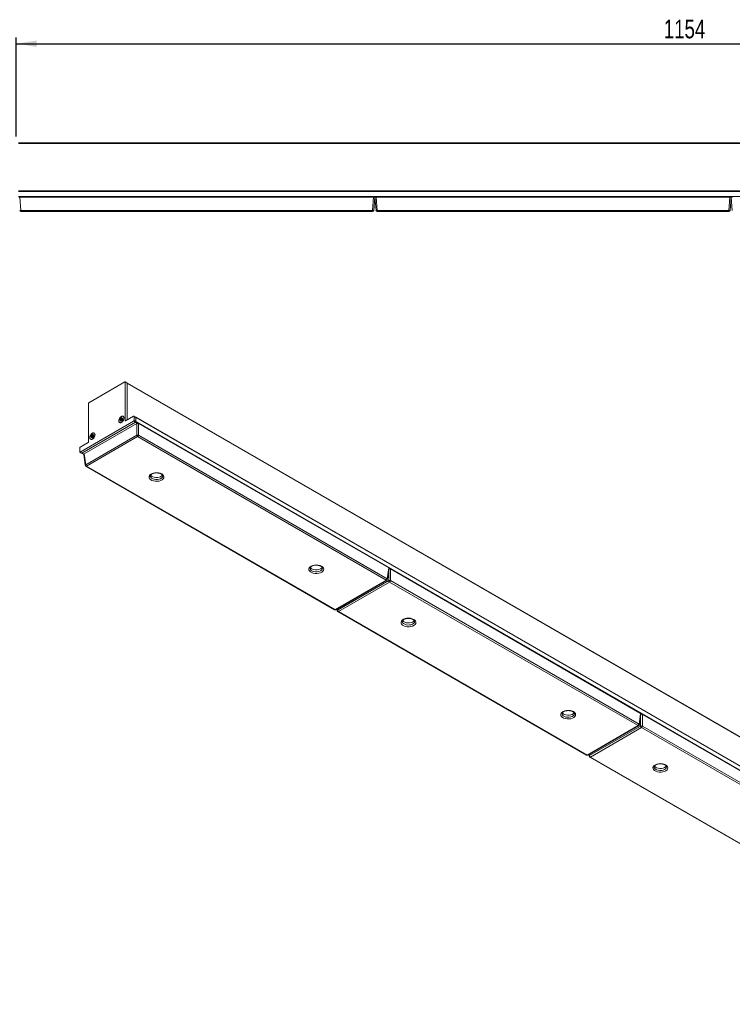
# Model space of a CAD drawing. Header units: millimetres. Extents: x 71 to 360, y 107 to 272.
# Tile 2 of 3: x 129 to 244, y 114 to 272. Entities that reach past the tile are written whole.
import ezdxf

# ---------------------------------------------------------------- set-up
doc = ezdxf.new("R2010")
doc.units = ezdxf.units.MM
doc.layers.add('SLD-0', color=179, linetype='Continuous')
doc.styles.add('SLDTEXTSTYLE0', font='TXT', dxfattribs={"width": 0.75})
doc.dimstyles.new('SLDDIMSTYLE1', dxfattribs={"dimtxt": 3, "dimasz": 3.302, "dimexe": 0, "dimexo": 0.0625, "dimgap": 0.75, "dimtad": 1, "dimdec": 1, "dimlfac": 5, "dimrnd": 1e-09, "dimzin": 12, "dimdsep": 46, "dimtxsty": 'SLDTEXTSTYLE0', "dimsah": 1, "dimcen": 0.09, "dimadec": 0, "dimazin": 3, "dimtfac": 1, "dimtdec": 1, "dimtofl": 0, "dimtmove": 0, "dimatfit": 3, "dimfxl": 0, "dimfrac": 2, "dimtolj": 1, "dimtzin": 12, "dimarcsym": 0})

# ---------------------------------------------------------------- blocks, each defined once
blk = doc.blocks.new('_D_3')
at = {"layer": 'SLD-0'}
for p, q in [((128.91, 253.45), (128.91, 269.42)), ((128.91, 268.42), (359.71, 268.42)), ((359.71, 253.45), (359.71, 269.42))]:
    blk.add_line(p, q, dxfattribs=at)
for points in [[(128.91, 268.42), (132.21, 267.91), (132.21, 268.92)], [(359.71, 268.42), (356.41, 268.92), (356.41, 267.91)]]:
    blk.add_solid(points, dxfattribs=at)
at = {"layer": 'SLD-0', "insert": (233.25, 272.28), "char_height": 3, "attachment_point": 1, "style": 'SLDTEXTSTYLE0'}
blk.add_mtext('1154', dxfattribs=at)

msp = doc.modelspace()

# ---------------------------------------------------------------- linework, layer by layer
at = {"color": 7, "linetype": 'Continuous', "lineweight": 15}
for p, q in [((129.308, 252.446), (359.308, 252.446)), ((129.308, 252.346), (359.308, 252.346)), ((129.308, 244.686), (359.308, 244.686)), ((359.308, 244.586), (129.308, 244.586)), ((129.308, 243.786), (359.308, 243.786)), ((129.334, 243.686), (129.507, 243.686)), ((129.507, 243.686), (129.692, 241.569)), ((186.508, 243.686), (129.507, 243.686)), ((186.323, 241.569), (186.508, 243.686)), ((186.508, 243.686), (186.681, 243.686)), ((186.708, 243.686), (186.522, 241.569)), ((186.734, 243.686), (186.681, 243.686)), ((186.893, 241.569), (186.708, 243.686)), ((186.734, 243.686), (186.907, 243.686)), ((186.907, 243.686), (187.092, 241.569)), ((243.908, 243.686), (186.907, 243.686)), ((243.723, 241.569), (243.908, 243.686)), ((243.908, 243.686), (244.081, 243.686)), ((244.108, 243.686), (243.922, 241.569)), ((244.134, 243.686), (244.081, 243.686)), ((244.293, 241.569), (244.108, 243.686)), ((244.134, 243.686), (244.307, 243.686)), ((129.692, 241.569), (186.323, 241.569)), ((129.692, 241.569), (129.692, 241.386)), ((186.323, 241.386), (129.692, 241.386)), ((186.323, 241.386), (186.323, 241.569)), ((187.092, 241.569), (243.723, 241.569)), ((187.092, 241.569), (187.092, 241.386)), ((243.723, 241.386), (187.092, 241.386)), ((243.723, 241.386), (243.723, 241.569)), ((146.439, 213.926), (140.641, 210.578)), ((146.772, 213.767), (146.489, 213.931)), ((146.509, 207.679), (146.509, 213.885)), ((146.792, 213.721), (146.509, 213.885)), ((309.406, 119.88), (146.772, 213.767)), ((146.792, 207.793), (146.792, 213.721)), ((309.427, 119.835), (146.792, 213.721)), ((140.57, 210.456), (140.57, 204.25)), ((145.695, 207.782), (145.73, 207.823)), ((145.71, 207.873), (145.761, 207.889)), ((145.735, 207.851), (145.71, 207.873)), ((145.73, 207.823), (145.772, 207.786)), ((145.735, 207.851), (145.785, 207.867)), ((145.785, 207.867), (145.761, 207.889)), ((145.881, 207.82), (145.761, 207.889)), ((145.785, 208.011), (145.819, 208.006)), ((145.785, 208.011), (145.798, 207.958)), ((145.905, 207.798), (145.785, 207.867)), ((145.798, 207.958), (145.832, 207.954)), ((145.919, 207.889), (145.798, 207.958)), ((145.819, 208.006), (145.832, 207.954)), ((145.952, 207.884), (145.832, 207.954)), ((145.839, 208.026), (145.854, 208.077)), ((145.839, 208.026), (145.894, 208.012)), ((145.854, 208.077), (145.909, 208.063)), ((145.881, 207.82), (145.905, 207.798)), ((145.894, 208.012), (145.909, 208.063)), ((146.014, 207.943), (145.894, 208.012)), ((145.952, 207.884), (145.919, 207.889)), ((145.956, 207.814), (145.932, 207.836)), ((145.932, 207.836), (145.965, 207.831)), ((145.963, 208.113), (145.962, 208.066)), ((145.962, 208.065), (145.962, 208.033)), ((145.974, 208.005), (146.038, 207.969)), ((145.978, 208.058), (146.017, 208.087)), ((145.978, 208.058), (146.01, 208.012)), ((146.009, 207.924), (146.009, 207.892)), ((146.01, 208.012), (146.049, 208.041)), ((146.012, 207.916), (146.036, 207.894)), ((146.012, 207.916), (146.017, 207.867)), ((146.051, 207.985), (146.016, 207.943)), ((146.017, 208.087), (146.049, 208.041)), ((146.017, 207.867), (146.042, 207.845)), ((146.036, 207.894), (146.042, 207.845)), ((146.042, 207.845), (146.045, 207.84)), ((146.181, 208.352), (146.153, 208.368)), ((147.853, 208.406), (146.552, 207.655)), ((148.186, 208.247), (147.903, 208.411)), ((147.924, 207.712), (147.924, 208.365)), ((148.207, 208.202), (147.924, 208.365)), ((310.82, 114.36), (148.186, 208.247)), ((148.207, 207.548), (148.207, 208.202)), ((310.841, 114.315), (148.207, 208.202)), ((139.226, 202.609), (147.853, 207.589)), ((148.136, 207.426), (139.509, 202.446)), ((148.349, 207.222), (139.862, 202.323)), ((145.593, 207.398), (145.621, 207.382)), ((145.737, 207.744), (145.695, 207.782)), ((145.768, 207.708), (145.729, 207.679)), ((145.737, 207.744), (145.772, 207.786)), ((145.799, 207.726), (145.77, 207.709)), ((145.892, 207.716), (145.772, 207.786)), ((145.783, 207.654), (145.785, 207.7)), ((145.783, 207.654), (145.84, 207.653)), ((145.785, 207.7), (145.841, 207.699)), ((145.893, 207.692), (145.829, 207.729)), ((145.84, 207.653), (145.841, 207.699)), ((145.907, 207.741), (145.892, 207.69)), ((145.948, 207.775), (145.92, 207.758)), ((145.928, 207.76), (145.971, 207.78)), ((145.961, 207.755), (145.928, 207.76)), ((145.961, 207.755), (146.004, 207.775)), ((146.004, 207.775), (145.971, 207.78)), ((146.008, 207.775), (146.004, 207.775)), ((148.136, 207.426), (147.853, 207.589)), ((147.924, 207.712), (148.207, 207.548)), ((148.207, 207.548), (310.841, 113.661)), ((148.349, 205.342), (148.349, 207.222)), ((148.63, 207.222), (148.63, 205.342)), ((188.936, 183.954), (148.63, 207.222)), ((140.124, 200.594), (148.349, 205.342)), ((148.489, 205.111), (140.265, 200.364)), ((140.926, 204.704), (140.955, 204.688)), ((141.028, 205.088), (141.063, 205.129)), ((141.07, 205.05), (141.028, 205.088)), ((141.043, 205.178), (141.094, 205.195)), ((141.068, 205.156), (141.043, 205.178)), ((141.102, 205.014), (141.062, 204.985)), ((141.063, 205.129), (141.105, 205.092)), ((141.068, 205.156), (141.118, 205.173)), ((141.07, 205.05), (141.105, 205.092)), ((141.118, 205.173), (141.094, 205.195)), ((141.214, 205.126), (141.094, 205.195)), ((141.132, 205.031), (141.104, 205.015)), ((141.225, 205.022), (141.105, 205.092)), ((141.116, 204.96), (141.118, 205.006)), ((141.116, 204.96), (141.173, 204.959)), ((141.118, 205.317), (141.152, 205.312)), ((141.118, 205.317), (141.131, 205.264)), ((141.239, 205.104), (141.118, 205.173)), ((141.118, 205.006), (141.174, 205.005)), ((141.131, 205.264), (141.165, 205.259)), ((141.252, 205.195), (141.131, 205.264)), ((141.152, 205.312), (141.165, 205.259)), ((141.226, 204.998), (141.162, 205.034)), ((141.285, 205.19), (141.165, 205.259)), ((141.172, 205.332), (141.187, 205.383)), ((141.172, 205.332), (141.227, 205.318)), ((141.173, 204.959), (141.174, 205.005)), ((141.187, 205.383), (141.242, 205.369)), ((141.214, 205.126), (141.239, 205.104)), ((141.24, 205.047), (141.225, 204.996)), ((141.227, 205.318), (141.242, 205.369)), ((141.347, 205.249), (141.227, 205.318)), ((141.285, 205.19), (141.252, 205.195)), ((141.281, 205.081), (141.253, 205.064)), ((141.261, 205.066), (141.304, 205.086)), ((141.294, 205.061), (141.261, 205.066)), ((141.289, 205.12), (141.265, 205.142)), ((141.265, 205.142), (141.298, 205.137)), ((141.294, 205.061), (141.337, 205.081)), ((141.296, 205.418), (141.295, 205.372)), ((141.295, 205.371), (141.295, 205.339)), ((141.337, 205.081), (141.304, 205.086)), ((141.307, 205.311), (141.371, 205.274)), ((141.311, 205.364), (141.35, 205.393)), ((141.311, 205.364), (141.343, 205.318)), ((141.341, 205.081), (141.337, 205.081)), ((141.342, 205.23), (141.342, 205.197)), ((141.343, 205.318), (141.382, 205.347)), ((141.345, 205.222), (141.369, 205.2)), ((141.345, 205.222), (141.351, 205.173)), ((141.384, 205.29), (141.349, 205.249)), ((141.35, 205.393), (141.382, 205.347)), ((141.351, 205.173), (141.375, 205.15)), ((141.369, 205.2), (141.375, 205.15)), ((141.375, 205.15), (141.378, 205.146)), ((141.514, 205.658), (141.486, 205.674)), ((188.534, 181.994), (148.489, 205.111)), ((148.63, 205.342), (188.674, 182.225)), ((139.156, 203.303), (139.156, 202.65)), ((140.527, 204.177), (139.226, 203.426)), ((139.176, 202.604), (139.459, 202.441)), ((139.226, 202.609), (139.509, 202.446)), ((139.459, 202.441), (139.804, 202.242)), ((139.804, 202.232), (140.067, 200.497)), ((139.862, 202.323), (140.124, 200.594)), ((140.165, 200.354), (180.209, 177.237)), ((140.265, 200.364), (180.309, 177.247)), ((152.53, 198.772), (152.53, 198.784)), ((178.269, 183.913), (178.268, 183.925)), ((188.674, 182.225), (188.936, 183.954)), ((188.731, 182.128), (188.994, 183.862)), ((189.218, 183.791), (189.218, 181.911)), ((229.524, 160.523), (189.218, 183.791)), ((180.309, 177.247), (188.534, 181.994)), ((180.409, 177.237), (188.634, 181.984)), ((180.712, 177.163), (188.936, 181.911)), ((189.077, 181.68), (180.853, 176.933)), ((229.122, 158.563), (189.077, 181.68)), ((189.218, 181.911), (229.262, 158.794)), ((180.612, 177.354), (180.655, 177.066)), ((180.753, 176.923), (220.797, 153.806)), ((180.853, 176.933), (220.897, 153.816)), ((193.118, 175.341), (193.118, 175.353)), ((218.857, 160.482), (218.856, 160.494)), ((229.262, 158.794), (229.524, 160.523)), ((229.319, 158.697), (229.582, 160.432)), ((229.806, 160.36), (229.806, 158.48)), ((270.112, 137.092), (229.806, 160.36)), ((220.897, 153.816), (229.122, 158.563)), ((220.997, 153.806), (229.221, 158.554)), ((221.3, 153.732), (229.524, 158.48)), ((229.665, 158.25), (221.441, 153.502)), ((269.709, 135.133), (229.665, 158.25)), ((229.806, 158.48), (269.85, 135.363)), ((221.2, 153.923), (221.243, 153.635)), ((221.341, 153.492), (261.385, 130.375)), ((221.441, 153.502), (261.485, 130.385)), ((233.706, 151.91), (233.706, 151.922))]:
    msp.add_line(p, q, dxfattribs=at)
at = {"color": 8, "linetype": 'Continuous', "lineweight": 15}
for p, q in [((145.962, 208.033), (145.909, 208.063)), ((146.053, 207.987), (146.01, 208.012)), ((146.024, 207.976), (146.014, 207.943)), ((146.014, 207.943), (146.015, 207.942)), ((146.075, 208.026), (146.049, 208.041)), ((145.737, 207.744), (145.784, 207.717)), ((145.864, 207.639), (145.84, 207.653)), ((145.886, 207.673), (145.841, 207.699)), ((145.892, 207.716), (145.878, 207.7)), ((146.509, 207.679), (146.552, 207.655)), ((148.437, 207.252), (148.136, 207.426)), ((141.07, 205.05), (141.117, 205.023)), ((141.197, 204.945), (141.173, 204.959)), ((141.219, 204.979), (141.174, 205.005)), ((141.225, 205.022), (141.211, 205.006)), ((141.295, 205.338), (141.242, 205.369)), ((141.386, 205.293), (141.343, 205.318)), ((141.357, 205.282), (141.347, 205.249)), ((141.347, 205.249), (141.348, 205.248)), ((141.408, 205.332), (141.382, 205.347)), ((139.509, 202.446), (139.811, 202.272)), ((188.936, 181.911), (188.936, 183.481)), ((189.025, 183.821), (188.991, 183.841)), ((180.677, 177.392), (180.712, 177.163)), ((229.613, 160.39), (229.579, 160.41)), ((229.524, 158.48), (229.524, 160.051)), ((221.265, 153.961), (221.3, 153.732))]:
    msp.add_line(p, q, dxfattribs=at)
at = {"color": 7, "linetype": 'Continuous', "lineweight": 15, "flags": 128}
for points in [[(145.449, 207.638), (145.474, 207.821), (145.548, 208.011), (145.661, 208.185), (145.799, 208.323), (145.947, 208.408), (146.085, 208.43), (146.198, 208.386), (146.272, 208.281), (146.297, 208.128), (146.272, 207.946), (146.198, 207.756), (146.085, 207.581), (145.947, 207.443), (145.799, 207.358), (145.661, 207.336), (145.548, 207.381), (145.474, 207.486), (145.449, 207.638)], [(145.994, 207.518), (145.85, 207.413), (145.709, 207.372), (145.59, 207.4), (145.509, 207.493), (145.477, 207.639), (145.499, 207.818), (145.571, 208.005), (145.685, 208.176), (145.823, 208.308), (145.968, 208.382), (146.101, 208.389), (146.202, 208.327), (146.26, 208.206), (146.265, 208.041), (146.217, 207.854), (146.122, 207.672), (145.994, 207.518)], [(145.71, 207.873), (145.701, 207.887), (145.699, 207.908), (145.703, 207.933), (145.713, 207.958), (145.729, 207.981), (145.747, 207.999), (145.767, 208.009), (145.785, 208.011)], [(145.761, 207.889), (145.756, 207.897), (145.755, 207.907), (145.757, 207.919), (145.762, 207.932), (145.77, 207.943), (145.779, 207.952), (145.789, 207.958), (145.798, 207.958)], [(145.854, 208.077), (145.865, 208.102), (145.88, 208.125), (145.899, 208.143), (145.919, 208.153), (145.937, 208.155), (145.951, 208.148), (145.96, 208.133), (145.963, 208.113)], [(145.895, 207.879), (145.889, 207.872), (145.883, 207.864), (145.879, 207.856), (145.877, 207.847), (145.875, 207.838), (145.876, 207.831), (145.878, 207.825), (145.881, 207.82)], [(145.913, 207.864), (145.911, 207.861), (145.888, 207.817)], [(145.909, 208.063), (145.914, 208.076), (145.922, 208.087), (145.931, 208.096), (145.941, 208.101), (145.95, 208.102), (145.957, 208.099), (145.962, 208.092), (145.962, 208.089)], [(146.036, 207.894), (146.045, 207.879), (146.048, 207.858), (146.044, 207.834), (146.033, 207.808), (146.018, 207.785), (145.999, 207.768), (145.979, 207.757), (145.961, 207.755)], [(145.962, 208.066), (145.962, 208.063), (145.963, 208.06), (145.964, 208.057), (145.966, 208.056), (145.969, 208.055), (145.972, 208.056), (145.975, 208.057), (145.978, 208.058)], [(145.962, 208.033), (145.962, 208.024), (145.965, 208.016), (145.969, 208.009), (145.976, 208.004), (145.983, 208.002), (145.992, 208.003), (146.001, 208.006), (146.01, 208.012)], [(146.017, 208.087), (146.037, 208.098), (146.055, 208.1), (146.069, 208.093), (146.079, 208.078), (146.081, 208.057), (146.077, 208.033), (146.067, 208.007), (146.051, 207.985)], [(146.049, 208.041), (146.059, 208.046), (146.068, 208.047), (146.075, 208.044), (146.079, 208.039)], [(145.729, 207.679), (145.71, 207.669), (145.691, 207.667), (145.677, 207.673), (145.668, 207.688), (145.665, 207.709), (145.669, 207.734), (145.68, 207.759), (145.695, 207.782)], [(145.74, 207.687), (145.735, 207.687), (145.727, 207.69), (145.723, 207.697), (145.722, 207.708), (145.724, 207.72), (145.729, 207.733), (145.737, 207.744)], [(145.785, 207.7), (145.784, 207.704), (145.783, 207.707), (145.782, 207.709), (145.78, 207.711), (145.777, 207.711), (145.775, 207.711), (145.772, 207.71), (145.768, 207.708)], [(145.892, 207.69), (145.882, 207.664), (145.866, 207.642), (145.847, 207.624), (145.828, 207.613), (145.809, 207.611), (145.795, 207.618), (145.786, 207.633), (145.783, 207.654)], [(145.841, 207.699), (145.84, 207.709), (145.838, 207.718), (145.833, 207.725), (145.827, 207.729), (145.82, 207.731), (145.811, 207.731), (145.802, 207.727), (145.799, 207.726)], [(145.856, 207.631), (145.853, 207.631), (145.846, 207.635), (145.841, 207.642), (145.84, 207.653)], [(140.782, 204.944), (140.808, 205.126), (140.881, 205.316), (140.994, 205.491), (141.133, 205.629), (141.28, 205.714), (141.418, 205.736), (141.531, 205.692), (141.605, 205.587), (141.63, 205.434), (141.605, 205.252), (141.531, 205.062), (141.418, 204.887), (141.28, 204.749), (141.133, 204.664), (140.994, 204.642), (140.881, 204.687), (140.808, 204.791), (140.782, 204.944)], [(141.328, 204.824), (141.183, 204.719), (141.042, 204.678), (140.923, 204.706), (140.842, 204.799), (140.81, 204.945), (140.832, 205.124), (140.905, 205.311), (141.018, 205.482), (141.156, 205.614), (141.301, 205.688), (141.434, 205.695), (141.536, 205.633), (141.593, 205.512), (141.598, 205.347), (141.55, 205.16), (141.456, 204.978), (141.328, 204.824)], [(141.062, 204.985), (141.043, 204.974), (141.025, 204.973), (141.01, 204.979), (141.001, 204.994), (140.998, 205.015), (141.002, 205.04), (141.013, 205.065), (141.028, 205.088)], [(141.043, 205.178), (141.034, 205.193), (141.032, 205.214), (141.036, 205.239), (141.046, 205.264), (141.062, 205.287), (141.08, 205.305), (141.1, 205.315), (141.118, 205.317)], [(141.073, 204.993), (141.068, 204.993), (141.061, 204.996), (141.056, 205.003), (141.055, 205.014), (141.057, 205.026), (141.062, 205.039), (141.07, 205.05)], [(141.094, 205.195), (141.089, 205.202), (141.088, 205.213), (141.09, 205.225), (141.095, 205.238), (141.103, 205.249), (141.113, 205.258), (141.122, 205.263), (141.131, 205.264)], [(141.118, 205.006), (141.117, 205.01), (141.117, 205.013), (141.115, 205.015), (141.113, 205.016), (141.11, 205.017), (141.108, 205.017), (141.105, 205.016), (141.102, 205.014)], [(141.225, 204.996), (141.215, 204.97), (141.199, 204.947), (141.18, 204.93), (141.161, 204.919), (141.143, 204.917), (141.128, 204.924), (141.119, 204.939), (141.116, 204.96)], [(141.174, 205.005), (141.174, 205.015), (141.171, 205.024), (141.166, 205.031), (141.16, 205.035), (141.153, 205.037), (141.144, 205.036), (141.135, 205.033), (141.132, 205.031)], [(141.189, 204.937), (141.186, 204.937), (141.179, 204.941), (141.174, 204.948), (141.173, 204.959)], [(141.187, 205.383), (141.198, 205.408), (141.213, 205.431), (141.232, 205.448), (141.252, 205.459), (141.27, 205.461), (141.284, 205.454), (141.294, 205.439), (141.296, 205.418)], [(141.228, 205.185), (141.222, 205.178), (141.217, 205.17), (141.212, 205.161), (141.21, 205.153), (141.208, 205.144), (141.209, 205.137), (141.211, 205.13), (141.214, 205.126)], [(141.258, 205.19), (141.244, 205.167), (141.221, 205.123)], [(141.242, 205.369), (141.247, 205.382), (141.255, 205.393), (141.264, 205.402), (141.274, 205.407), (141.283, 205.408), (141.29, 205.405), (141.295, 205.397), (141.296, 205.395)], [(141.369, 205.2), (141.378, 205.185), (141.381, 205.164), (141.377, 205.139), (141.366, 205.114), (141.351, 205.091), (141.332, 205.074), (141.312, 205.063), (141.294, 205.061)], [(141.295, 205.372), (141.295, 205.368), (141.296, 205.366), (141.297, 205.363), (141.299, 205.362), (141.302, 205.361), (141.305, 205.361), (141.308, 205.362), (141.311, 205.364)], [(141.295, 205.339), (141.295, 205.33), (141.298, 205.321), (141.303, 205.315), (141.309, 205.31), (141.316, 205.308), (141.325, 205.309), (141.334, 205.312), (141.343, 205.318)], [(141.35, 205.393), (141.37, 205.404), (141.388, 205.406), (141.402, 205.399), (141.412, 205.384), (141.414, 205.363), (141.41, 205.339), (141.4, 205.313), (141.384, 205.29)], [(141.382, 205.347), (141.392, 205.352), (141.401, 205.353), (141.408, 205.35), (141.412, 205.345)], [(152.378, 199.098), (152.563, 198.961), (152.682, 198.802), (152.729, 198.63), (152.701, 198.457), (152.599, 198.294), (152.43, 198.15), (152.204, 198.035), (151.936, 197.956), (151.643, 197.919), (151.342, 197.924), (151.053, 197.973), (150.794, 198.061), (150.582, 198.184), (150.429, 198.333), (150.345, 198.5), (150.335, 198.673), (150.401, 198.843), (150.537, 198.998), (150.736, 199.128), (150.985, 199.226), (151.268, 199.284), (151.568, 199.301), (151.865, 199.274), (152.141, 199.205), (152.378, 199.098)], [(150.576, 198.925), (150.6, 198.886), (150.733, 198.749), (150.926, 198.638), (151.163, 198.561), (151.428, 198.524), (151.7, 198.529), (151.959, 198.577), (152.187, 198.663), (152.366, 198.782), (152.479, 198.917)], [(178.117, 184.24), (178.302, 184.102), (178.421, 183.943), (178.468, 183.771), (178.44, 183.599), (178.338, 183.435), (178.169, 183.292), (177.943, 183.177), (177.675, 183.098), (177.382, 183.06), (177.081, 183.065), (176.792, 183.114), (176.533, 183.202), (176.32, 183.325), (176.167, 183.475), (176.083, 183.641), (176.074, 183.815), (176.14, 183.984), (176.276, 184.139), (176.475, 184.269), (176.724, 184.367), (177.007, 184.426), (177.306, 184.442), (177.603, 184.415), (177.879, 184.346), (178.117, 184.24)], [(176.314, 184.067), (176.338, 184.028), (176.472, 183.891), (176.664, 183.78), (176.902, 183.703), (177.166, 183.665), (177.439, 183.671), (177.698, 183.718), (177.926, 183.804), (178.105, 183.923), (178.218, 184.058)], [(192.966, 175.667), (193.151, 175.53), (193.27, 175.371), (193.317, 175.199), (193.289, 175.026), (193.187, 174.863), (193.018, 174.719), (192.792, 174.604), (192.524, 174.526), (192.231, 174.488), (191.93, 174.493), (191.641, 174.542), (191.382, 174.63), (191.17, 174.753), (191.017, 174.902), (190.933, 175.069), (190.923, 175.243), (190.989, 175.412), (191.125, 175.567), (191.324, 175.697), (191.573, 175.795), (191.856, 175.853), (192.156, 175.87), (192.453, 175.843), (192.729, 175.774), (192.966, 175.667)], [(191.164, 175.495), (191.188, 175.456), (191.321, 175.318), (191.514, 175.207), (191.751, 175.13), (192.016, 175.093), (192.288, 175.098), (192.547, 175.146), (192.775, 175.232), (192.954, 175.351), (193.067, 175.486)], [(218.705, 160.809), (218.889, 160.671), (219.009, 160.512), (219.056, 160.341), (219.028, 160.168), (218.926, 160.004), (218.757, 159.861), (218.531, 159.746), (218.263, 159.667), (217.969, 159.629), (217.669, 159.635), (217.38, 159.683), (217.121, 159.771), (216.908, 159.894), (216.755, 160.044), (216.671, 160.21), (216.662, 160.384), (216.728, 160.553), (216.864, 160.708), (217.063, 160.838), (217.312, 160.936), (217.595, 160.995), (217.894, 161.011), (218.191, 160.984), (218.467, 160.915), (218.705, 160.809)], [(216.902, 160.636), (216.926, 160.597), (217.06, 160.46), (217.252, 160.349), (217.49, 160.272), (217.754, 160.234), (218.026, 160.24), (218.286, 160.287), (218.514, 160.374), (218.693, 160.492), (218.806, 160.627)], [(233.554, 152.236), (233.739, 152.099), (233.858, 151.94), (233.905, 151.768), (233.877, 151.595), (233.775, 151.432), (233.606, 151.288), (233.38, 151.174), (233.112, 151.095), (232.819, 151.057), (232.518, 151.062), (232.229, 151.111), (231.97, 151.199), (231.758, 151.322), (231.605, 151.471), (231.521, 151.638), (231.511, 151.812), (231.577, 151.981), (231.713, 152.136), (231.912, 152.266), (232.161, 152.364), (232.444, 152.423), (232.744, 152.439), (233.041, 152.412), (233.317, 152.343), (233.554, 152.236)], [(231.752, 152.064), (231.776, 152.025), (231.909, 151.888), (232.102, 151.776), (232.339, 151.699), (232.604, 151.662), (232.876, 151.667), (233.135, 151.715), (233.363, 151.801), (233.542, 151.92), (233.655, 152.055)]]:
    msp.add_lwpolyline(points, dxfattribs=at)
at = {"color": 8, "linetype": 'Continuous', "lineweight": 15, "flags": 128}
for points in [[(145.892, 207.716), (145.898, 207.713), (145.899, 207.712)], [(141.225, 205.022), (141.231, 205.019), (141.232, 205.018)], [(150.53, 198.769), (150.535, 198.713), (150.6, 198.56), (150.733, 198.423), (150.926, 198.312), (151.163, 198.235), (151.428, 198.197), (151.7, 198.203), (151.959, 198.25), (152.187, 198.336), (152.366, 198.455), (152.483, 198.597), (152.529, 198.752), (152.53, 198.772)], [(176.269, 183.911), (176.274, 183.854), (176.338, 183.701), (176.472, 183.564), (176.664, 183.453), (176.902, 183.376), (177.166, 183.339), (177.439, 183.344), (177.698, 183.392), (177.926, 183.478), (178.105, 183.596), (178.222, 183.738), (178.268, 183.893), (178.269, 183.913)], [(191.118, 175.338), (191.123, 175.282), (191.188, 175.129), (191.321, 174.992), (191.514, 174.881), (191.751, 174.804), (192.016, 174.766), (192.288, 174.772), (192.547, 174.819), (192.775, 174.906), (192.954, 175.024), (193.071, 175.166), (193.117, 175.321), (193.118, 175.341)], [(216.857, 160.48), (216.862, 160.423), (216.926, 160.27), (217.06, 160.133), (217.252, 160.022), (217.49, 159.945), (217.754, 159.908), (218.026, 159.913), (218.286, 159.961), (218.514, 160.047), (218.693, 160.165), (218.81, 160.307), (218.856, 160.462), (218.857, 160.482)], [(231.706, 151.907), (231.711, 151.851), (231.776, 151.698), (231.909, 151.561), (232.102, 151.45), (232.339, 151.373), (232.604, 151.336), (232.876, 151.341), (233.135, 151.388), (233.363, 151.475), (233.542, 151.593), (233.659, 151.735), (233.705, 151.89), (233.706, 151.91)]]:
    msp.add_lwpolyline(points, dxfattribs=at)
at = {"color": 7, "linetype": 'Continuous', "lineweight": 15}
for centre, radius, start, end in [((129.593, 242.145), 0.585, 260.19647, 279.80353), ((129.692, 241.586), 0.2, 185, 270), ((186.423, 242.145), 0.585, 260.19647, 279.80353), ((186.323, 241.586), 0.2, 270, 355), ((186.993, 242.145), 0.585, 260.19647, 279.80353), ((187.092, 241.586), 0.2, 185, 270), ((243.823, 242.145), 0.585, 260.19743, 279.80257), ((243.723, 241.586), 0.2, 270, 355), ((146.466, 213.892), 0.0437, 350.78611, 129.20314), ((146.742, 213.726), 0.0506, 354.5644, 54.12317), ((140.723, 210.449), 0.154, 122.60563, 177.39449), ((145.715, 207.84), 0.0221, 312.00269, 28.888), ((145.727, 207.835), 0.0663, 312.00199, 28.88903), ((145.815, 208.03), 0.0242, 277.59849, 349.41304), ((145.822, 208.026), 0.0727, 277.59866, 349.41312), ((145.897, 207.856), 0.04, 246.38627, 329.93832), ((145.918, 207.859), 0.0306, 88.37932, 138.39129), ((145.922, 207.834), 0.04, 246.38648, 329.93825), ((145.894, 207.855), 0.0425, 334.36128, 53.84617), ((145.942, 207.956), 0.0727, 277.59866, 349.41312), ((145.934, 207.855), 0.0349, 12.24341, 57.94851), ((145.92, 207.85), 0.0493, 337.49504, 13.6469), ((146.031, 207.927), 0.0221, 132.00256, 208.88813), ((146.043, 207.89), 0.035, 177.47372, 221.9558), ((147.881, 208.372), 0.0437, 350.78592, 129.20315), ((148.158, 208.207), 0.0486, 353.19556, 55.49201), ((148.157, 208.207), 0.0499, 354.12837, 54.5592), ((145.931, 207.736), 0.0242, 97.59802, 169.4138), ((145.968, 207.744), 0.0366, 85.23179, 122.26037), ((146.535, 207.675), 0.0262, 170.786, 309.20309), ((147.77, 207.719), 0.154, 302.6055, 357.39456), ((148.053, 207.555), 0.154, 302.6055, 357.39456), ((141.048, 205.146), 0.0221, 312.00161, 28.89006), ((141.06, 205.141), 0.0663, 312.00199, 28.88903), ((141.149, 205.336), 0.0242, 277.59849, 349.41304), ((141.155, 205.331), 0.0727, 277.59866, 349.41312), ((141.23, 205.162), 0.04, 246.38588, 329.93871), ((141.251, 205.164), 0.0306, 88.37946, 138.39115), ((141.255, 205.14), 0.04, 246.38648, 329.93825), ((141.264, 205.042), 0.0242, 97.59802, 169.4138), ((141.227, 205.161), 0.0425, 334.36177, 53.84568), ((141.301, 205.05), 0.0366, 85.23183, 122.26075), ((141.276, 205.262), 0.0727, 277.59866, 349.41312), ((141.267, 205.16), 0.0349, 12.24341, 57.94851), ((141.253, 205.156), 0.0493, 337.49504, 13.6469), ((141.364, 205.232), 0.0221, 132.00247, 208.88871), ((141.377, 205.196), 0.035, 177.47399, 221.95488), ((148.489, 205.002), 0.368, 67.47858, 112.52118), ((148.658, 205.373), 0.311, 185.68939, 237.199), ((148.321, 205.373), 0.311, 302.80083, 354.31103), ((139.309, 203.296), 0.154, 122.60538, 177.39468), ((140.478, 204.254), 0.0922, 302.60534, 357.39451), ((139.199, 202.643), 0.0437, 170.7856, 309.20347), ((139.48, 202.487), 0.0503, 245.69271, 305.61773), ((140.265, 200.527), 0.2, 188.61629, 240.00269), ((140.433, 200.625), 0.311, 185.68939, 237.199), ((188.365, 182.256), 0.311, 302.80083, 354.31103), ((188.534, 182.158), 0.2, 299.99731, 351.38371), ((189.077, 181.571), 0.368, 67.47873, 112.52127), ((189.246, 181.942), 0.311, 185.68899, 237.19915), ((188.909, 181.942), 0.311, 302.80083, 354.31103), ((180.309, 177.41), 0.2, 240.00269, 299.99731), ((180.853, 177.096), 0.2, 188.61629, 240.00269), ((181.021, 177.194), 0.311, 185.68899, 237.19915), ((228.953, 158.825), 0.311, 302.80083, 354.31103), ((229.122, 158.727), 0.2, 299.99731, 351.38371), ((229.665, 158.14), 0.368, 67.47858, 112.52118), ((229.834, 158.511), 0.311, 185.68939, 237.199), ((229.497, 158.511), 0.311, 302.80083, 354.31103), ((220.897, 153.979), 0.2, 240.00269, 299.99731), ((221.441, 153.665), 0.2, 188.61629, 240.00269), ((221.609, 153.763), 0.311, 185.68939, 237.199)]:
    msp.add_arc(centre, radius, start, end, dxfattribs=at)
at = {"color": 8, "linetype": 'Continuous', "lineweight": 15}
for centre, radius, start, end in [((145.864, 207.769), 0.051, 331.82947, 34.77244), ((145.813, 207.782), 0.103, 320.05235, 335.97754), ((141.146, 205.088), 0.103, 320.05235, 335.97754), ((141.198, 205.075), 0.0501, 333.67109, 35.02079), ((140.17, 200.502), 0.103, 116.6219, 182.65303), ((140.207, 200.441), 0.0969, 244.41344, 306.89699), ((188.592, 182.075), 0.0995, 234.01802, 294.67151), ((188.625, 182.131), 0.106, 358.43538, 62.28972), ((180.251, 177.327), 0.0995, 245.3289, 305.98153), ((180.368, 177.327), 0.0995, 234.01802, 294.67151), ((180.758, 177.071), 0.103, 116.62249, 182.65247), ((180.795, 177.01), 0.0969, 244.41344, 306.89699), ((229.213, 158.7), 0.106, 358.4354, 62.29012), ((229.18, 158.644), 0.0995, 234.02206, 294.66665), ((220.839, 153.896), 0.0995, 245.3289, 305.98153), ((220.956, 153.896), 0.0995, 234.02206, 294.66665), ((221.346, 153.64), 0.103, 116.6219, 182.65303), ((221.383, 153.579), 0.0969, 244.41344, 306.89699)]:
    msp.add_arc(centre, radius, start, end, dxfattribs=at)
at = {"color": 7, "linetype": 'Continuous', "lineweight": 15}
for centre, major_axis, ratio, start_param, end_param in [((148.489, 207.139), (0.2, 0), 0.5816896, 0.7891963, 2.3523964), ((140.005, 202.242), (0.202, 0), 0.5729191, 2.3599926, 3.228188), ((188.793, 183.872), (0.202, 0), 0.5729191, 6.1965899, 7.0647854), ((189.077, 183.709), (0.2, 0), 0.5816896, 0.7891963, 2.0418656), ((229.381, 160.442), (0.202, 0), 0.5729191, 6.1965899, 7.0647854), ((229.665, 160.278), (0.2, 0), 0.5816896, 0.7891963, 2.0418656)]:
    msp.add_ellipse(centre, major_axis=major_axis, ratio=ratio, start_param=start_param, end_param=end_param, dxfattribs=at)
for points, knots in [([(145.932, 207.836), (145.931, 207.839), (145.929, 207.843), (145.924, 207.851), (145.918, 207.859), (145.912, 207.866), (145.906, 207.871), (145.901, 207.875), (145.898, 207.877), (145.896, 207.878), (145.895, 207.879), (145.895, 207.879), (145.895, 207.879), (145.895, 207.879)], [0, 0, 0, 0, 0.1675241, 0.30677158, 0.49946753, 0.65219049, 0.75950567, 0.88303754, 0.94242613, 0.98303404, 0.99447542, 0.99797037, 1, 1, 1, 1]), ([(145.965, 207.831), (145.97, 207.831), (145.979, 207.831), (145.994, 207.836), (146.01, 207.844), (146.02, 207.853), (146.025, 207.857)], [0, 0, 0, 0, 0.2500059, 0.499984, 0.749371, 1, 1, 1, 1]), ([(141.265, 205.142), (141.264, 205.145), (141.262, 205.149), (141.257, 205.157), (141.251, 205.165), (141.245, 205.172), (141.239, 205.177), (141.234, 205.181), (141.231, 205.183), (141.229, 205.184), (141.228, 205.185), (141.228, 205.185), (141.228, 205.185), (141.228, 205.185)], [0, 0, 0, 0, 0.1675241, 0.30677158, 0.49946753, 0.65219049, 0.75950567, 0.88303754, 0.94242613, 0.98303404, 0.99447542, 0.99797037, 1, 1, 1, 1]), ([(141.298, 205.137), (141.303, 205.137), (141.312, 205.137), (141.327, 205.141), (141.343, 205.15), (141.353, 205.159), (141.358, 205.163)], [0, 0, 0, 0, 0.2500059, 0.499984, 0.749371, 1, 1, 1, 1]), ([(150.533, 198.771), (150.534, 198.798), (150.538, 198.852), (150.6, 198.952), (150.719, 199.057), (150.894, 199.151), (151.108, 199.221), (151.349, 199.261), (151.602, 199.269), (151.852, 199.242), (152.076, 199.185), (152.211, 199.126), (152.271, 199.093), (152.278, 199.088)], [0, 0, 0, 0, 0.0978475, 0.192912, 0.2952811, 0.3939762, 0.4926506, 0.5922307, 0.6925149, 0.7929674, 0.8928421, 0.9859773, 1, 1, 1, 1]), ([(152.278, 199.088), (152.305, 199.072), (152.382, 199.024), (152.471, 198.936), (152.523, 198.848), (152.525, 198.8), (152.526, 198.779)], [0, 0, 0, 0, 0.1588791, 0.4618859, 0.7663699, 1, 1, 1, 1]), ([(176.272, 183.912), (176.273, 183.939), (176.276, 183.993), (176.339, 184.093), (176.457, 184.198), (176.633, 184.292), (176.846, 184.362), (177.087, 184.403), (177.341, 184.41), (177.591, 184.383), (177.815, 184.326), (177.95, 184.268), (178.009, 184.234), (178.017, 184.23)], [0, 0, 0, 0, 0.09784777, 0.19291197, 0.29528099, 0.39397608, 0.49265043, 0.59223016, 0.69251408, 0.79296758, 0.89284157, 0.98597697, 1, 1, 1, 1]), ([(178.017, 184.23), (178.044, 184.213), (178.121, 184.165), (178.21, 184.078), (178.262, 183.989), (178.264, 183.941), (178.265, 183.921)], [0, 0, 0, 0, 0.1588787, 0.4618847, 0.7663712, 1, 1, 1, 1]), ([(191.121, 175.34), (191.122, 175.367), (191.125, 175.421), (191.188, 175.521), (191.307, 175.626), (191.482, 175.72), (191.696, 175.79), (191.937, 175.83), (192.19, 175.838), (192.44, 175.811), (192.664, 175.754), (192.799, 175.696), (192.859, 175.662), (192.866, 175.657)], [0, 0, 0, 0, 0.0978476, 0.1929119, 0.2952809, 0.3939761, 0.4926505, 0.5922302, 0.6925142, 0.7929675, 0.8928418, 0.9859773, 1, 1, 1, 1]), ([(192.866, 175.657), (192.893, 175.641), (192.97, 175.593), (193.059, 175.506), (193.111, 175.417), (193.113, 175.369), (193.114, 175.348)], [0, 0, 0, 0, 0.1588795, 0.4618844, 0.7663714, 1, 1, 1, 1]), ([(216.859, 160.481), (216.861, 160.508), (216.864, 160.562), (216.927, 160.662), (217.045, 160.767), (217.221, 160.861), (217.434, 160.931), (217.675, 160.972), (217.929, 160.979), (218.179, 160.952), (218.402, 160.895), (218.538, 160.837), (218.597, 160.803), (218.605, 160.799)], [0, 0, 0, 0, 0.0978474, 0.1929118, 0.2952807, 0.3939758, 0.4926501, 0.59223, 0.6925141, 0.7929676, 0.892841, 0.9859773, 1, 1, 1, 1]), ([(218.605, 160.799), (218.632, 160.782), (218.709, 160.734), (218.798, 160.647), (218.849, 160.558), (218.852, 160.51), (218.853, 160.49)], [0, 0, 0, 0, 0.158876, 0.4618839, 0.7663691, 1, 1, 1, 1]), ([(231.709, 151.909), (231.71, 151.936), (231.713, 151.99), (231.776, 152.09), (231.895, 152.195), (232.07, 152.289), (232.283, 152.359), (232.525, 152.399), (232.778, 152.407), (233.028, 152.38), (233.252, 152.323), (233.387, 152.265), (233.447, 152.231), (233.454, 152.226)], [0, 0, 0, 0, 0.0978481, 0.1929114, 0.2952807, 0.3939757, 0.4926502, 0.5922297, 0.692513, 0.7929664, 0.8928398, 0.9859773, 1, 1, 1, 1]), ([(233.454, 152.226), (233.481, 152.21), (233.558, 152.162), (233.647, 152.075), (233.699, 151.986), (233.701, 151.938), (233.702, 151.917)], [0, 0, 0, 0, 0.1588764, 0.461885, 0.7663739, 1, 1, 1, 1])]:
    msp.add_open_spline(points, degree=3, knots=knots, dxfattribs=at)
at = {"color": 8, "linetype": 'Continuous', "lineweight": 15}
for points, knots in [([(145.97, 207.764), (145.971, 207.767), (145.972, 207.777), (145.97, 207.79), (145.965, 207.805), (145.959, 207.811), (145.956, 207.814)], [0, 0, 0, 0, 0.1424513, 0.4287752, 0.7136768, 1, 1, 1, 1]), ([(141.303, 205.086), (141.303, 205.089), (141.302, 205.098), (141.298, 205.11), (141.292, 205.117), (141.289, 205.12)], [0, 0, 0, 0, 0.2268679, 0.6124719, 1, 1, 1, 1])]:
    msp.add_open_spline(points, degree=3, knots=knots, dxfattribs=at)

# ---------------------------------------------------------------- dimensions: what is measured, and where the dimension line sits
at = {"layer": 'SLD-0'}
dim = msp.add_linear_dim(base=(359.708, 268.416), p1=(128.908, 252.446), p2=(359.708, 252.446), angle=0, dimstyle='SLDDIMSTYLE1', dxfattribs=at)
dim.commit()
dim.dimension.update_dxf_attribs({"geometry": '_D_3', "text_midpoint": (237.683, 268.416), "dimtype": 160})

doc.saveas('drawing.dxf')
